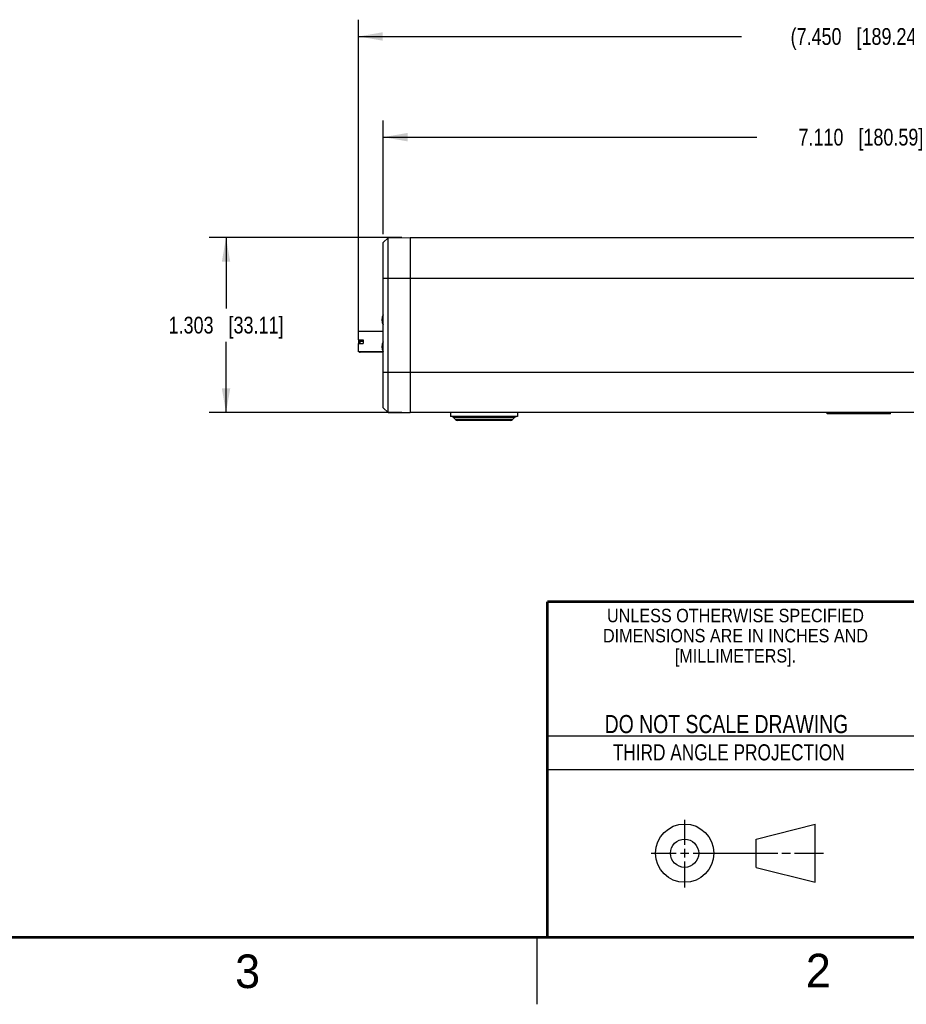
# Model space of a CAD drawing. Header units: inches. Extents: x 0 to 34, y 0 to 22.
# Tile 16 of 37: x 21.7 to 28.3, y 0 to 7.3. Entities that reach past the tile are written whole.
import ezdxf

# ---------------------------------------------------------------- set-up
doc = ezdxf.new("R2010")
doc.units = ezdxf.units.IN
doc.header["$LTSCALE"] = 1.87
doc.header["$MEASUREMENT"] = 0
doc.layers.get('0').update_dxf_attribs({"linetype": 'CONTINUOUS'})
doc.layers.add('02___PRT_ALL_AXES', color=7, linetype='CONTINUOUS')
doc.layers.add('DIMENSIONS', color=7, linetype='CONTINUOUS')
doc.styles.get("Standard").update_dxf_attribs({"font": 'txt', "width": 0.8})
doc.styles.add('TEXTSTYLE_2', font='txt')
doc.styles.add('TEXTSTYLE_3', font='txt', dxfattribs={"width": 0.9})
doc.dimstyles.new('DIMSTYLE_1', dxfattribs={"dimtxt": 0.125, "dimasz": 0.18, "dimexe": 0.18, "dimexo": 0.0625, "dimgap": 0.09, "dimtad": 0, "dimtih": 1, "dimtoh": 1, "dimdec": 3, "dimzin": 4, "dimdsep": 46, "dimtxsty": 'STANDARD', "dimblk": '_FILLED', "dimblk1": '_FILLED', "dimblk2": '_FILLED', "dimcen": 0.09, "dimadec": 0, "dimazin": 0, "dimtp": 0.001, "dimtm": 0.001, "dimtfac": 1, "dimtdec": 3, "dimtofl": 0, "dimtmove": 0, "dimatfit": 3, "dimldrblk": '_FILLED', "dimfxl": 1, "dimtolj": 1, "dimtzin": 4, "dimarcsym": 0})

# ---------------------------------------------------------------- blocks, each defined once
blk = doc.blocks.new('_FILLED')
at = {"color": 0, "linetype": 'BYBLOCK'}
blk.add_solid([(0, 0), (-1, 0.174), (-1, -0.174)], dxfattribs=at)
blk = doc.blocks.new('*D1')
at = {"layer": 'DIMENSIONS', "color": 2, "linetype": 'CONTINUOUS'}
for p, q in [((24.1742, 5.011), (24.1742, 7.3339)), ((31.6245, 5.2204), (31.6245, 7.3339)), ((24.1742, 7.2089), (27.0243, 7.2089)), ((31.6245, 7.2089), (28.7743, 7.2089))]:
    blk.add_line(p, q, dxfattribs=at)
at = {"layer": 'DIMENSIONS', "color": 2, "linetype": 'CONTINUOUS', "xscale": 0.18, "yscale": 0.18, "zscale": 0.18, "rotation": 180}
blk.add_blockref('_FILLED', (24.1742, 7.2089), dxfattribs=at)
at = {"layer": 'DIMENSIONS', "color": 2, "linetype": 'CONTINUOUS', "xscale": 0.18, "yscale": 0.18, "zscale": 0.18}
blk.add_blockref('_FILLED', (31.6245, 7.2089), dxfattribs=at)
at = {"layer": 'DIMENSIONS', "color": 2, "linetype": 'CONTINUOUS', "insert": (27.8993, 7.2714), "char_height": 0.125, "width": 1.625, "attachment_point": 2, "line_spacing_factor": 0.9}
blk.add_mtext('(7.450{\\Ftxt.shx;\\W1.000000;\\H0.125000; }[189.24])', dxfattribs=at)
blk = doc.blocks.new('*D2')
at = {"layer": 'DIMENSIONS', "color": 2, "linetype": 'CONTINUOUS'}
for p, q in [((24.3585, 5.7364), (24.3585, 6.5839)), ((31.4685, 5.7714), (31.4685, 6.5839)), ((24.3585, 6.4589), (27.1385, 6.4589)), ((31.4685, 6.4589), (28.6885, 6.4589))]:
    blk.add_line(p, q, dxfattribs=at)
at = {"layer": 'DIMENSIONS', "color": 2, "linetype": 'CONTINUOUS', "xscale": 0.18, "yscale": 0.18, "zscale": 0.18, "rotation": 180}
blk.add_blockref('_FILLED', (24.3585, 6.4589), dxfattribs=at)
at = {"layer": 'DIMENSIONS', "color": 2, "linetype": 'CONTINUOUS', "xscale": 0.18, "yscale": 0.18, "zscale": 0.18}
blk.add_blockref('_FILLED', (31.4685, 6.4589), dxfattribs=at)
at = {"layer": 'DIMENSIONS', "color": 2, "linetype": 'CONTINUOUS', "insert": (27.9135, 6.5214), "char_height": 0.125, "width": 1.425, "attachment_point": 2, "line_spacing_factor": 0.9}
blk.add_mtext('7.110{\\Ftxt.shx;\\W1.000000;\\H0.125000; }[180.59]', dxfattribs=at)
blk = doc.blocks.new('*D3')
at = {"layer": 'DIMENSIONS', "color": 2, "linetype": 'CONTINUOUS'}
for p, q in [((24.496, 5.7106), (23.0628, 5.7106)), ((23.1878, 5.7106), (23.1878, 5.1839)), ((23.1878, 4.4072), (23.1878, 4.9339)), ((24.496, 4.4072), (23.0628, 4.4072))]:
    blk.add_line(p, q, dxfattribs=at)
at = {"layer": 'DIMENSIONS', "color": 2, "linetype": 'CONTINUOUS', "xscale": 0.18, "yscale": 0.18, "zscale": 0.18}
for p, rotation in [((23.1878, 5.7106), 90), ((23.1878, 4.4072), 270)]:
    blk.add_blockref('_FILLED', p, dxfattribs=dict(at, rotation=rotation))
at = {"layer": 'DIMENSIONS', "color": 2, "linetype": 'CONTINUOUS', "insert": (23.1878, 5.1214), "char_height": 0.125, "width": 1.325, "attachment_point": 2, "line_spacing_factor": 0.9}
blk.add_mtext('1.303{\\Ftxt.shx;\\W1.000000;\\H0.125000; }[33.11]', dxfattribs=at)

msp = doc.modelspace()

# ---------------------------------------------------------------- linework, layer by layer
at = {"color": 7, "linetype": 'CONTINUOUS'}
for p, q in [((24.3585, 5.6739), (24.3935, 5.7092)), ((24.3585, 4.4439), (24.3585, 5.6739)), ((24.3935, 5.7092), (24.5585, 5.7106)), ((24.3935, 4.4086), (24.3935, 5.7092)), ((24.5585, 5.7106), (24.5585, 4.4072)), ((31.4685, 5.7089), (24.5585, 5.7089)), ((24.3585, 5.4089), (31.4685, 5.4089)), ((24.1742, 4.9485), (24.1742, 5.0105)), ((24.3585, 5.0105), (24.1742, 5.0105)), ((24.1742, 4.9485), (24.2077, 4.9485)), ((24.1742, 4.8609), (24.1742, 4.9229)), ((24.1742, 4.9229), (24.2077, 4.9229)), ((24.1774, 4.9229), (24.1774, 4.9485)), ((24.1853, 4.9229), (24.1853, 4.9485)), ((24.2077, 4.9368), (24.1853, 4.9368)), ((24.2077, 4.9485), (24.2077, 4.9229)), ((24.3585, 4.8609), (24.1742, 4.8609)), ((24.1853, 4.8566), (24.1853, 4.8609)), ((24.3585, 4.8566), (24.1853, 4.8566)), ((24.3585, 4.7089), (31.4685, 4.7089)), ((24.3585, 4.4439), (24.3935, 4.4086)), ((24.3935, 4.4086), (24.5585, 4.4072)), ((31.4685, 4.4089), (24.5585, 4.4089)), ((27.6625, 4.3989), (27.6625, 4.4089)), ((27.6925, 4.3989), (27.6925, 4.4089)), ((28.1025, 4.3989), (28.1025, 4.4089)), ((28.1325, 4.3989), (28.1325, 4.4089)), ((24.8961, 4.3562), (24.8808, 4.3716)), ((25.3361, 4.3716), (24.8808, 4.3716)), ((25.3208, 4.3562), (24.8961, 4.3562)), ((25.3031, 4.3489), (24.9138, 4.3489)), ((25.3208, 4.3562), (25.3361, 4.3716)), ((28.1325, 4.3989), (27.6625, 4.3989)), ((27.1331, 1.23), (27.5726, 1.3428)), ((27.5726, 0.9086), (27.5726, 1.3428)), ((27.1331, 1.02), (27.1331, 1.23)), ((27.1331, 1.02), (27.5726, 0.9086))]:
    msp.add_line(p, q, dxfattribs=at)
at = {"color": 2, "linetype": 'CONTINUOUS'}
for p, q in [((25.58, 2), (28.38, 2)), ((25.58, 1.75), (28.38, 1.75)), ((26.6016, 1.1882), (26.6016, 1.375)), ((26.3514, 1.1257), (26.5391, 1.1257)), ((26.5703, 1.1257), (26.6328, 1.1257)), ((26.6016, 1.0944), (26.6016, 1.1569)), ((26.6641, 1.1257), (27.2943, 1.1257)), ((27.3256, 1.1257), (27.3881, 1.1257)), ((27.4193, 1.1257), (27.6351, 1.1257)), ((26.6016, 0.8704), (26.6016, 1.0632)), ((25.5, 0.5), (25.5, 0))]:
    msp.add_line(p, q, dxfattribs=at)
at = {"color": 7, "linetype": 'CONTINUOUS', "const_width": 0.02}
for points in [[(25.58, 3), (33.5, 3)], [(25.58, 3), (25.58, 0.5)], [(0.5, 0.5), (33.5, 0.5)]]:
    msp.add_lwpolyline(points, dxfattribs=at)
at = {"color": 7, "linetype": 'CONTINUOUS'}
for centre, radius in [((26.6016, 1.1257), 0.2171), ((26.601, 1.125), 0.105)]:
    msp.add_circle(centre, radius, dxfattribs=at)
for centre, radius, start, end in [((24.4164, 5.0979), 0.069, 147.43668, 212.56332), ((24.4164, 4.8979), 0.069, 147.43668, 212.56332), ((24.1853, 4.8644), 0.00787, 206.83504, 270), ((24.8631, 4.3539), 0.025, 44.99999, 90), ((24.9138, 4.3739), 0.025, 224.99999, 270), ((25.3031, 4.3739), 0.025, 270, 315.00001), ((25.3538, 4.3539), 0.025, 90, 135.00001)]:
    msp.add_arc(centre, radius, start, end, dxfattribs=at)
msp.add_open_spline([(24.1774, 4.9401), (24.1774, 4.939), (24.1791, 4.9379), (24.1809, 4.9373), (24.1823, 4.937), (24.1838, 4.9368), (24.1848, 4.9368), (24.1853, 4.9368)], degree=3, knots=[0, 0, 0, 0, 0.366902, 0.50754, 0.662954, 0.828789, 1, 1, 1, 1], dxfattribs=at)
at = {"layer": '02___PRT_ALL_AXES', "color": 7, "linetype": 'CONTINUOUS'}
for p, q in [((24.8585, 4.4089), (24.8585, 4.3789)), ((25.3585, 4.4089), (25.3585, 4.3789)), ((25.3585, 4.3789), (24.8585, 4.3789))]:
    msp.add_line(p, q, dxfattribs=at)

# ---------------------------------------------------------------- texts
at = {"color": 2, "linetype": 'CONTINUOUS', "line_spacing_factor": 0.9}
for s, insert, char_height, width, attachment_point, style in [('UNLESS OTHERWISE SPECIFIED', (26.9799, 2.9459), 0.1, 2.34, 2, 'TEXTSTYLE_3'), ('DIMENSIONS ARE IN INCHES AND', (26.9799, 2.7959), 0.1, 2.52, 2, 'TEXTSTYLE_3'), ('[MILLIMETERS].', (26.9799, 2.6459), 0.1, 1.26, 2, 'TEXTSTYLE_3'), ('3', (23.2555, 0.371), 0.25, 0.25, 1, 'TEXTSTYLE_2'), ('2', (27.5035, 0.3763), 0.25, 0.25, 1, 'TEXTSTYLE_2')]:
    msp.add_mtext(s, dxfattribs=dict(at, insert=insert, char_height=char_height, width=width, attachment_point=attachment_point, style=style))
at = {"color": 7, "linetype": 'CONTINUOUS', "insert": (26.9127, 2.1549), "char_height": 0.135, "width": 2.16, "attachment_point": 2, "line_spacing_factor": 0.9}
msp.add_mtext('DO NOT SCALE DRAWING', dxfattribs=at)
at = {"color": 2, "linetype": 'CONTINUOUS', "insert": (26.9296, 1.9368), "char_height": 0.12, "width": 2.112, "attachment_point": 2, "line_spacing_factor": 0.9}
msp.add_mtext('THIRD ANGLE PROJECTION', dxfattribs=at)

# ---------------------------------------------------------------- dimensions: what is measured, and where the dimension line sits
at = {"layer": 'DIMENSIONS', "color": 2, "linetype": 'CONTINUOUS'}
dim = msp.add_linear_dim(base=(24.1742, 7.2089), p1=(31.6245, 5.2204), p2=(24.1742, 5.011), angle=180, text='(<>)', dimstyle='DIMSTYLE_1', dxfattribs=at)
dim.commit()
dim.dimension.update_dxf_attribs({"geometry": '*D1', "text_midpoint": (27.7993, 7.2089), "dimtype": 160})
dim = msp.add_linear_dim(base=(31.4685, 6.4589), p1=(24.3585, 5.7364), p2=(31.4685, 5.7714), dimstyle='DIMSTYLE_1', dxfattribs=at)
dim.commit()
dim.dimension.update_dxf_attribs({"geometry": '*D2', "text_midpoint": (27.7635, 6.4589), "dimtype": 160})
dim = msp.add_linear_dim(base=(23.1878, 4.4072), p1=(24.496, 5.7106), p2=(24.496, 4.4072), angle=270, dimstyle='DIMSTYLE_1', dxfattribs=at)
dim.commit()
dim.dimension.update_dxf_attribs({"geometry": '*D3', "text_midpoint": (23.0378, 5.0589), "dimtype": 160})

doc.saveas('drawing.dxf')
